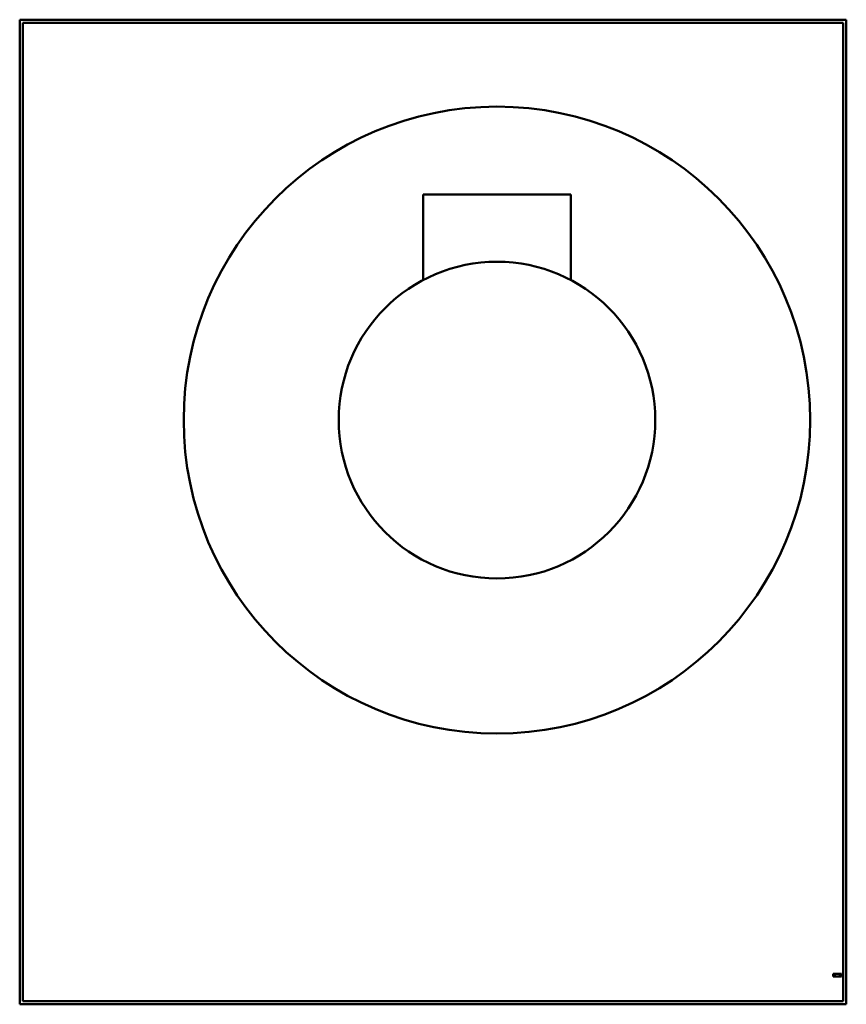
# Model space of a CAD drawing. Header units: millimetres. Extents: x 378 to 882, y 146 to 745.
import ezdxf

# ---------------------------------------------------------------- set-up
doc = ezdxf.new("R2010")
doc.units = ezdxf.units.MM
doc.header["$LTSCALE"] = 3
doc.layers.add('Widoczne (ISO)', color=7, linetype='Continuous', lineweight=50)

msp = doc.modelspace()

# ---------------------------------------------------------------- linework, layer by layer
at = {"layer": 'Widoczne (ISO)'}
for p, q in [((882, 745.5), (378, 745.5)), ((378, 745.5), (378, 145.5)), ((882, 745.5), (882, 145.5)), ((380, 743.5), (380, 147.5)), ((880, 743.5), (380, 743.5)), ((880, 147.5), (880, 743.5)), ((624, 639), (624, 586.87)), ((624, 639), (714, 639)), ((714, 639), (714, 586.87)), ((875, 164), (874, 164)), ((874, 164), (874, 162.5)), ((874, 162.5), (875, 162.5)), ((878, 164), (875, 164)), ((875, 162.5), (875, 164)), ((875, 162.5), (878, 162.5)), ((878, 164), (878, 162.5)), ((879, 164), (878, 164)), ((878, 162.5), (879, 162.5)), ((879, 162.5), (879, 164)), ((378, 145.5), (882, 145.5)), ((380, 147.5), (880, 147.5))]:
    msp.add_line(p, q, dxfattribs=at)
for radius in [191, 96.5]:
    msp.add_circle((669, 501.5), radius, dxfattribs=at)

doc.saveas('drawing.dxf')
